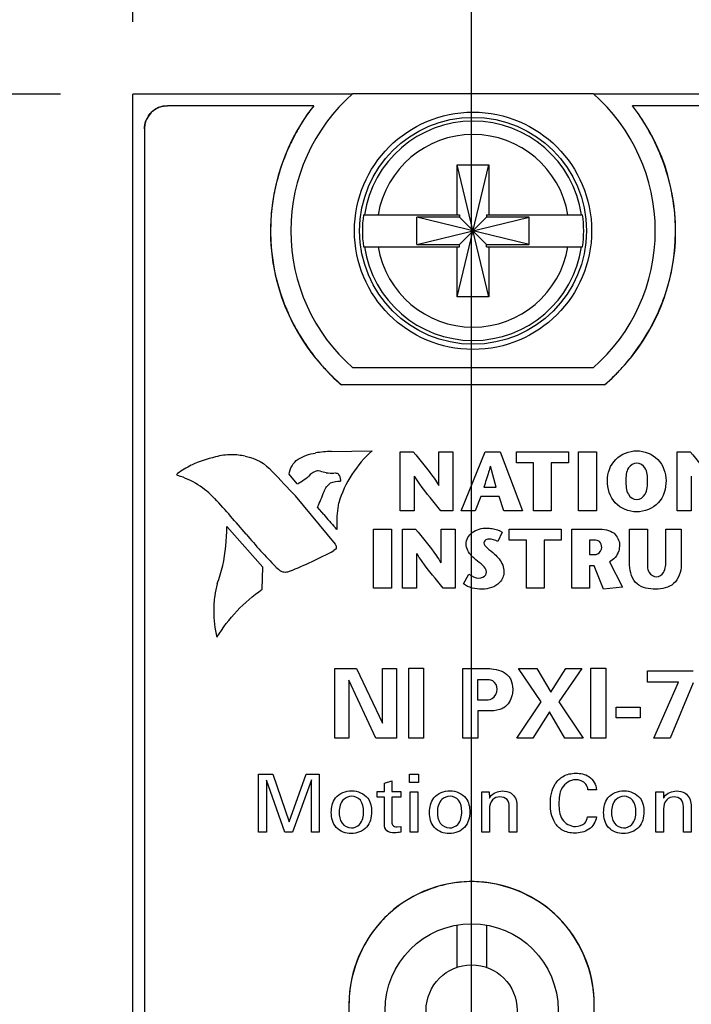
# Model space of a CAD drawing. Header units: inches. Extents: x 0.2 to 16.8, y 0.1 to 10.8.
# Tile 5 of 21: x 1.768 to 2.349, y 7.712 to 8.563. Entities that reach past the tile are written whole.
import ezdxf

# ---------------------------------------------------------------- set-up
doc = ezdxf.new("R2010")
doc.units = ezdxf.units.IN
doc.header["$LTSCALE"] = 0.935
doc.header["$MEASUREMENT"] = 0
doc.layers.get('0').update_dxf_attribs({"linetype": 'CONTINUOUS'})
doc.layers.add('DIMENSIONS', color=7, linetype='CONTINUOUS')
doc.styles.get("Standard").update_dxf_attribs({"font": 'txt', "width": 0.8})
doc.dimstyles.new('DIMSTYLE_1', dxfattribs={"dimtxt": 0.125, "dimasz": 0.18, "dimexe": 0.125, "dimexo": 0.0625, "dimgap": 0.0625, "dimtad": 0, "dimtih": 1, "dimtoh": 1, "dimzin": 4, "dimdsep": 46, "dimtxsty": 'STANDARD', "dimblk": '_FILLED', "dimblk1": '_FILLED', "dimblk2": '_FILLED', "dimcen": 0.09, "dimadec": 0, "dimazin": 0, "dimtp": 0.005, "dimtm": 0.005, "dimtfac": 1, "dimtofl": 0, "dimtmove": 0, "dimatfit": 3, "dimldrblk": '_FILLED', "dimfxl": 1, "dimtolj": 1, "dimtzin": 4, "dimarcsym": 0})

# ---------------------------------------------------------------- blocks, each defined once
blk = doc.blocks.new('_FILLED')
at = {"color": 0, "linetype": 'BYBLOCK'}
blk.add_solid([(0, 0), (-1, 0.1736), (-1, -0.1736)], dxfattribs=at)
blk = doc.blocks.new('*D2')
at = {"layer": 'DIMENSIONS', "color": 2, "linetype": 'CONTINUOUS'}
for p, q in [((1.80369, 8.49847), (0.98434, 8.49847)), ((1.10934, 8.49847), (1.10934, 7.85664)), ((1.10934, 6.96481), (1.10934, 7.60664)), ((2.06893, 6.96481), (0.98434, 6.96481))]:
    blk.add_line(p, q, dxfattribs=at)
at = {"layer": 'DIMENSIONS', "color": 2, "linetype": 'CONTINUOUS', "xscale": 0.18, "yscale": 0.18, "zscale": 0.18}
for p, rotation in [((1.10934, 8.49847), 90), ((1.10934, 6.96481), 270)]:
    blk.add_blockref('_FILLED', p, dxfattribs=dict(at, rotation=rotation))
at = {"layer": 'DIMENSIONS', "color": 2, "linetype": 'CONTINUOUS', "insert": (1.10934, 7.79414), "char_height": 0.125, "width": 0.925, "attachment_point": 2, "line_spacing_factor": 0.9}
blk.add_mtext('1.53{\\Ftxt.shx;\\W1.000000;\\H0.125000; }[39]', dxfattribs=at)
blk = doc.blocks.new('*D3')
at = {"layer": 'DIMENSIONS', "color": 2, "linetype": 'CONTINUOUS'}
for p, q in [((1.86619, 8.56097), (1.86619, 9.37397)), ((2.15899, 7.76944), (2.15899, 9.37397)), ((1.86619, 9.24897), (1.50469, 9.24897)), ((2.15899, 9.24897), (2.51899, 9.24897))]:
    blk.add_line(p, q, dxfattribs=at)
at = {"layer": 'DIMENSIONS', "color": 2, "linetype": 'CONTINUOUS', "xscale": 0.18, "yscale": 0.18, "zscale": 0.18}
blk.add_blockref('_FILLED', (1.86619, 9.24897), dxfattribs=at)
at = {"layer": 'DIMENSIONS', "color": 2, "linetype": 'CONTINUOUS', "xscale": 0.18, "yscale": 0.18, "zscale": 0.18, "rotation": 180}
blk.add_blockref('_FILLED', (2.15899, 9.24897), dxfattribs=at)
at = {"layer": 'DIMENSIONS', "color": 2, "linetype": 'CONTINUOUS', "insert": (1.44219, 9.31147), "char_height": 0.125, "width": 0.925, "attachment_point": 3, "line_spacing_factor": 0.9}
blk.add_mtext('.29{\\Ftxt.shx;\\W1.000000;\\H0.125000; }[7.4]', dxfattribs=at)
blk = doc.blocks.new('*D4')
at = {"layer": 'DIMENSIONS', "color": 2, "linetype": 'CONTINUOUS'}
for p, q in [((2.15899, 7.58833), (2.15899, 10.12397)), ((2.65419, 8.56097), (2.65419, 10.12397)), ((2.15899, 9.99897), (1.79899, 9.99897)), ((2.65419, 9.99897), (3.01336, 9.99897))]:
    blk.add_line(p, q, dxfattribs=at)
at = {"layer": 'DIMENSIONS', "color": 2, "linetype": 'CONTINUOUS', "xscale": 0.18, "yscale": 0.18, "zscale": 0.18}
blk.add_blockref('_FILLED', (2.15899, 9.99897), dxfattribs=at)
at = {"layer": 'DIMENSIONS', "color": 2, "linetype": 'CONTINUOUS', "xscale": 0.18, "yscale": 0.18, "zscale": 0.18, "rotation": 180}
blk.add_blockref('_FILLED', (2.65419, 9.99897), dxfattribs=at)
at = {"layer": 'DIMENSIONS', "color": 2, "linetype": 'CONTINUOUS', "insert": (3.07586, 10.06147), "char_height": 0.125, "width": 1.025, "attachment_point": 1, "line_spacing_factor": 0.9}
blk.add_mtext('.50{\\Ftxt.shx;\\W1.000000;\\H0.125000; }[12.6]', dxfattribs=at)

msp = doc.modelspace()

# ---------------------------------------------------------------- linework, layer by layer
at = {"color": 7, "linetype": 'CONTINUOUS'}
for p, q in [((1.86619, 3.36076), (1.86619, 8.49847)), ((2.0559, 8.49847), (1.86619, 8.49847)), ((2.05644, 8.49897), (2.26394, 8.49897)), ((2.65419, 8.49847), (2.26449, 8.49847)), ((2.02249, 8.48847), (1.89619, 8.48847)), ((2.62419, 8.48847), (2.29789, 8.48847)), ((1.87619, 8.46847), (1.87619, 4.39847)), ((2.14641, 8.32338), (2.17397, 8.43755)), ((2.14641, 8.39425), (2.14641, 8.43755)), ((2.17397, 8.32338), (2.14641, 8.43755)), ((2.14641, 8.43755), (2.17397, 8.43755)), ((2.17397, 8.43755), (2.17397, 8.39425)), ((2.06554, 8.39425), (2.14848, 8.39425)), ((2.11167, 8.36875), (2.11167, 8.39218)), ((2.11167, 8.36875), (2.20872, 8.39218)), ((2.14848, 8.39218), (2.11167, 8.39218)), ((2.20872, 8.36875), (2.11167, 8.39218)), ((2.14848, 8.39425), (2.14848, 8.39218)), ((2.14848, 8.36875), (2.1719, 8.39218)), ((2.1719, 8.36875), (2.14848, 8.39218)), ((2.1719, 8.39425), (2.1719, 8.39218)), ((2.1719, 8.39425), (2.25484, 8.39425)), ((2.20872, 8.39218), (2.1719, 8.39218)), ((2.20872, 8.36875), (2.20872, 8.39218)), ((2.06554, 8.36669), (2.14848, 8.36669)), ((2.11167, 8.36875), (2.14848, 8.36875)), ((2.14641, 8.32338), (2.14641, 8.36669)), ((2.14848, 8.36669), (2.14848, 8.36875)), ((2.1719, 8.36669), (2.1719, 8.36875)), ((2.1719, 8.36875), (2.20872, 8.36875)), ((2.1719, 8.36669), (2.25484, 8.36669)), ((2.17397, 8.36669), (2.17397, 8.32338)), ((2.17397, 8.32338), (2.14641, 8.32338)), ((2.26394, 8.26197), (2.05644, 8.26197)), ((2.27393, 8.24747), (2.04646, 8.24747)), ((2.14619, 7.78064), (2.14619, 7.74417)), ((2.17178, 7.78064), (2.17178, 7.74417)), ((2.05299, 7.71225), (2.05299, 6.22825)), ((2.26499, 6.22825), (2.26499, 7.71225))]:
    msp.add_line(p, q, dxfattribs=at)
at = {"color": 40, "linetype": 'CONTINUOUS'}
for p, q in [((2.29787, 8.48847), (2.29789, 8.48847)), ((2.04644, 8.24747), (2.04646, 8.24747)), ((2.03793, 8.18983), (2.07304, 8.19043)), ((2.09734, 8.13862), (2.09734, 8.18966)), ((2.09734, 8.18966), (2.1085, 8.18966)), ((2.13068, 8.16043), (2.13068, 8.18966)), ((2.13068, 8.18966), (2.14278, 8.18966)), ((2.14278, 8.18966), (2.14278, 8.13862)), ((2.14997, 8.13863), (2.17076, 8.18967)), ((2.17076, 8.18967), (2.18367, 8.18967)), ((2.18367, 8.18967), (2.20306, 8.13863)), ((2.19772, 8.18011), (2.19772, 8.18966)), ((2.19772, 8.18966), (2.24256, 8.18966)), ((2.24256, 8.18966), (2.24256, 8.18011)), ((2.2514, 8.13862), (2.2514, 8.18966)), ((2.2514, 8.18966), (2.26678, 8.18966)), ((2.26678, 8.18966), (2.26678, 8.13862)), ((2.33666, 8.13862), (2.33666, 8.18966)), ((2.33666, 8.18966), (2.34781, 8.18966)), ((2.18025, 8.1589), (2.17528, 8.17713)), ((2.21245, 8.18011), (2.19772, 8.18011)), ((2.21245, 8.13862), (2.21245, 8.18011)), ((2.22783, 8.18011), (2.22783, 8.13862)), ((2.24256, 8.18011), (2.22783, 8.18011)), ((2.00834, 8.16184), (2.00123, 8.17013)), ((2.02821, 8.17274), (2.02624, 8.17303)), ((2.10945, 8.16852), (2.10945, 8.13862)), ((2.34876, 8.16852), (2.34876, 8.13862)), ((2.04581, 8.16426), (2.04586, 8.16494)), ((2.16953, 8.1589), (2.18025, 8.1589)), ((2.0066, 8.1514), (2.04111, 8.10965)), ((2.16689, 8.15081), (2.16201, 8.13863)), ((2.18272, 8.15081), (2.16689, 8.15081)), ((2.18673, 8.13863), (2.18272, 8.15081)), ((2.03115, 8.13553), (2.0257, 8.1418)), ((2.10945, 8.13862), (2.09734, 8.13862)), ((2.14278, 8.13862), (2.1325, 8.13862)), ((2.16201, 8.13863), (2.14997, 8.13863)), ((2.20306, 8.13863), (2.18673, 8.13863)), ((2.22783, 8.13862), (2.21245, 8.13862)), ((2.26678, 8.13862), (2.2514, 8.13862)), ((2.34876, 8.13862), (2.33666, 8.13862)), ((1.97845, 8.08982), (1.94752, 8.12497)), ((2.04255, 8.12254), (2.04119, 8.12395)), ((2.04234, 8.12703), (2.04244, 8.12253)), ((2.07431, 8.07178), (2.07431, 8.12282)), ((2.07431, 8.12282), (2.08969, 8.12282)), ((2.08969, 8.12282), (2.08969, 8.07178)), ((2.09932, 8.07178), (2.09932, 8.12282)), ((2.09932, 8.12282), (2.11047, 8.12282)), ((2.13266, 8.09359), (2.13266, 8.12282)), ((2.13266, 8.12282), (2.14476, 8.12282)), ((2.14476, 8.12282), (2.14476, 8.07178)), ((2.18548, 8.12021), (2.18155, 8.11219)), ((2.19153, 8.11327), (2.19153, 8.12282)), ((2.19153, 8.12282), (2.23637, 8.12282)), ((2.23637, 8.12282), (2.23637, 8.11327)), ((2.24552, 8.07178), (2.24552, 8.12282)), ((2.24552, 8.12282), (2.26827, 8.12282)), ((2.29556, 8.09155), (2.29556, 8.12275)), ((2.29556, 8.12275), (2.31094, 8.12275)), ((2.31094, 8.12275), (2.31094, 8.09606)), ((2.32684, 8.09628), (2.32684, 8.12275)), ((2.32684, 8.12275), (2.34011, 8.12275)), ((2.34011, 8.12275), (2.34011, 8.09191)), ((2.04113, 8.10965), (2.04198, 8.10815)), ((2.04192, 8.10739), (2.04179, 8.10575)), ((2.04189, 8.10822), (2.04192, 8.10739)), ((2.20626, 8.11327), (2.19153, 8.11327)), ((2.20626, 8.07178), (2.20626, 8.11327)), ((2.22164, 8.11327), (2.22164, 8.07178)), ((2.23637, 8.11327), (2.22164, 8.11327)), ((2.2609, 8.11327), (2.2609, 8.10073)), ((2.26499, 8.11327), (2.2609, 8.11327)), ((2.04184, 8.10573), (2.03986, 8.10425)), ((2.11142, 8.10168), (2.11142, 8.07178)), ((2.2609, 8.10073), (2.26526, 8.10073)), ((1.97807, 8.07082), (1.97845, 8.08982)), ((2.2609, 8.0911), (2.2609, 8.07178)), ((2.26491, 8.0911), (2.2609, 8.0911)), ((2.27299, 8.07091), (2.26491, 8.0911)), ((2.27817, 8.09446), (2.28949, 8.07258)), ((2.15187, 8.07551), (2.15653, 8.08397)), ((2.28949, 8.07258), (2.27299, 8.07091)), ((2.08969, 8.07178), (2.07431, 8.07178)), ((2.11142, 8.07178), (2.09932, 8.07178)), ((2.14476, 8.07178), (2.13448, 8.07178)), ((2.22164, 8.07178), (2.20626, 8.07178)), ((2.2609, 8.07178), (2.24552, 8.07178)), ((2.04076, 7.94227), (2.04076, 8.00249)), ((2.04076, 8.00249), (2.05942, 8.00249)), ((2.05942, 8.00249), (2.08199, 7.9551)), ((2.08199, 7.9551), (2.08199, 8.00249)), ((2.08199, 8.00249), (2.09398, 8.00249)), ((2.09398, 8.00249), (2.09398, 7.94227)), ((2.1046, 7.94227), (2.1046, 8.00266)), ((2.1046, 8.00266), (2.11751, 8.00266)), ((2.11751, 8.00266), (2.11751, 7.94227)), ((2.15135, 7.94227), (2.15135, 8.00232)), ((2.15135, 8.00232), (2.16992, 8.00232)), ((2.21909, 7.97342), (2.19935, 8.00249)), ((2.19935, 8.00249), (2.21526, 8.00249)), ((2.21526, 8.00249), (2.22742, 7.982)), ((2.22742, 7.982), (2.24041, 8.00249)), ((2.25423, 8.00249), (2.23441, 7.97351)), ((2.24041, 8.00249), (2.25423, 8.00249)), ((2.26201, 7.94227), (2.26201, 8.00266)), ((2.26201, 8.00266), (2.27492, 8.00266)), ((2.27492, 8.00266), (2.27492, 7.94227)), ((2.31101, 7.99066), (2.31101, 8.00033)), ((2.31101, 8.00033), (2.35041, 8.00033)), ((2.05292, 7.99225), (2.05292, 7.94227)), ((2.07624, 7.94227), (2.05292, 7.99225)), ((2.16409, 7.99258), (2.16409, 7.97526)), ((2.17059, 7.99258), (2.16409, 7.99258)), ((2.33775, 7.99066), (2.31101, 7.99066)), ((2.31651, 7.94227), (2.33775, 7.99066)), ((2.35041, 7.99), (2.33042, 7.94227)), ((2.16409, 7.97526), (2.16925, 7.97526)), ((2.19793, 7.94227), (2.21909, 7.97342)), ((2.23441, 7.97351), (2.2554, 7.94227)), ((2.16442, 7.96568), (2.16442, 7.94227)), ((2.17317, 7.96568), (2.16442, 7.96568)), ((2.22617, 7.96493), (2.21176, 7.94227)), ((2.23958, 7.94227), (2.22617, 7.96493)), ((2.28385, 7.9596), (2.28385, 7.96901)), ((2.28385, 7.96901), (2.3045, 7.96901)), ((2.3045, 7.96901), (2.3045, 7.9596)), ((2.3045, 7.9596), (2.28385, 7.9596)), ((2.05292, 7.94227), (2.04076, 7.94227)), ((2.09398, 7.94227), (2.07624, 7.94227)), ((2.11751, 7.94227), (2.1046, 7.94227)), ((2.16442, 7.94227), (2.15135, 7.94227)), ((2.21176, 7.94227), (2.19793, 7.94227)), ((2.2554, 7.94227), (2.23958, 7.94227)), ((2.27492, 7.94227), (2.26201, 7.94227)), ((2.33042, 7.94227), (2.31651, 7.94227)), ((1.97487, 7.86093), (1.97487, 7.91112)), ((1.97487, 7.91112), (1.98717, 7.91112)), ((1.98717, 7.91112), (2.00135, 7.86976)), ((2.00135, 7.86976), (2.01588, 7.91112)), ((2.01588, 7.91112), (2.02735, 7.91112)), ((2.02735, 7.91112), (2.02735, 7.86093)), ((2.10521, 7.90382), (2.10521, 7.91098)), ((2.10521, 7.91098), (2.11307, 7.91098)), ((2.11307, 7.91098), (2.11307, 7.90382)), ((1.98161, 7.90584), (1.98161, 7.86093)), ((1.99746, 7.86093), (1.98161, 7.90584)), ((2.02054, 7.90612), (2.00406, 7.86093)), ((2.02054, 7.86093), (2.02054, 7.90612)), ((2.08355, 7.90327), (2.09001, 7.90535)), ((2.08355, 7.89597), (2.08355, 7.90327)), ((2.09001, 7.90535), (2.09001, 7.89597)), ((2.11307, 7.90382), (2.10521, 7.90382)), ((2.07736, 7.89117), (2.07736, 7.89597)), ((2.07736, 7.89597), (2.08355, 7.89597)), ((2.09001, 7.89597), (2.0978, 7.89597)), ((2.0978, 7.89597), (2.0978, 7.89117)), ((2.10591, 7.86093), (2.10591, 7.89583)), ((2.10591, 7.89583), (2.11244, 7.89583)), ((2.11244, 7.89583), (2.11244, 7.86093)), ((2.16778, 7.8918), (2.16771, 7.89583)), ((2.16771, 7.89583), (2.17425, 7.89583)), ((2.17425, 7.89583), (2.17432, 7.8902)), ((2.26698, 7.89757), (2.25955, 7.89757)), ((2.31827, 7.8918), (2.3182, 7.89583)), ((2.3182, 7.89583), (2.32473, 7.89583)), ((2.32473, 7.89583), (2.3248, 7.8902)), ((2.08355, 7.89117), (2.07736, 7.89117)), ((2.08355, 7.86789), (2.08355, 7.89117)), ((2.09001, 7.89117), (2.09001, 7.87025)), ((2.0978, 7.89117), (2.09001, 7.89117)), ((2.16778, 7.86093), (2.16778, 7.8918)), ((2.31827, 7.86093), (2.31827, 7.8918)), ((2.17432, 7.88102), (2.17432, 7.86093)), ((2.19148, 7.86093), (2.19148, 7.88311)), ((2.19816, 7.88464), (2.19816, 7.86093)), ((2.3248, 7.88102), (2.3248, 7.86093)), ((2.34197, 7.86093), (2.34197, 7.88311)), ((2.34864, 7.88464), (2.34864, 7.86093)), ((2.2592, 7.87414), (2.26684, 7.87414)), ((1.98161, 7.86093), (1.97487, 7.86093)), ((2.00406, 7.86093), (1.99746, 7.86093)), ((2.02735, 7.86093), (2.02054, 7.86093)), ((2.09467, 7.86559), (2.0978, 7.86594)), ((2.0978, 7.86594), (2.0978, 7.86087)), ((2.11244, 7.86093), (2.10591, 7.86093)), ((2.17432, 7.86093), (2.16778, 7.86093)), ((2.19816, 7.86093), (2.19148, 7.86093)), ((2.3248, 7.86093), (2.31827, 7.86093)), ((2.34864, 7.86093), (2.34197, 7.86093))]:
    msp.add_line(p, q, dxfattribs=at)
at = {"color": 7, "linetype": 'CONTINUOUS'}
for centre, radius in [((2.16019, 8.38047), 0.1025), ((2.16019, 8.38047), 0.09803), ((2.15899, 7.70694), 0.0748), ((2.15899, 7.70694), 0.03937)]:
    msp.add_circle(centre, radius, dxfattribs=at)
for centre, radius, start, end in [((2.16019, 8.38047), 0.1575, 131.20295, 228.79705), ((2.16019, 8.38047), 0.1575, 311.20295, 48.79705), ((1.89619, 8.46847), 0.02, 90, 180), ((2.16019, 8.38047), 0.175, 141.89221, 229.4642), ((2.16019, 8.38047), 0.175, 310.5358, 38.10779), ((2.16019, 8.38047), 0.09473, 8.36374, 171.63626), ((2.16019, 8.38047), 0.0832, 9.53359, 170.46641), ((2.16019, 8.38047), 0.09565, 171.71661, 188.28339), ((2.16019, 8.38047), 0.09565, 351.71661, 8.28339), ((2.16019, 8.38047), 0.09473, 188.36374, 351.63626), ((2.16019, 8.38047), 0.0832, 189.53359, 350.46641), ((2.15899, 7.71225), 0.106, 0, 180)]:
    msp.add_arc(centre, radius, start, end, dxfattribs=at)
at = {"color": 40, "linetype": 'CONTINUOUS'}
for centre, radius, start, end in [((1.8965, 8.4677), 0.0208, 110.14964, 120.25983), ((2.15321, 8.38601), 0.16609, 141.91084, 146.87152), ((2.17028, 8.38837), 0.16217, 37.93845, 38.11547), ((2.1678, 8.38648), 0.16529, 34.31711, 37.92764), ((1.89699, 8.46815), 0.02083, 151.20748, 158.99579), ((1.89674, 8.46829), 0.02054, 149.65098, 151.19619), ((2.1592, 8.38209), 0.17325, 147.26777, 151.20806), ((2.15663, 8.38371), 0.17022, 146.85257, 147.25761), ((2.16484, 8.38442), 0.16889, 33.34149, 34.32675), ((2.16375, 8.38371), 0.1702, 32.5825, 33.3418), ((2.16125, 8.38214), 0.17314, 29.12393, 32.57502), ((2.16281, 8.38009), 0.17738, 151.20297, 154.16393), ((2.15382, 8.37826), 0.18153, 11.39525, 29.05241), ((2.16719, 8.37808), 0.1822, 154.83912, 168.05347), ((2.16438, 8.37932), 0.17913, 154.15995, 154.81525), ((2.16559, 8.37844), 0.18056, 168.05868, 169.29275), ((2.15487, 8.37844), 0.18047, 11.02165, 11.40306), ((2.15602, 8.37866), 0.1793, 8.23518, 11.02437), ((2.16432, 8.37867), 0.17927, 169.2913, 171.59625), ((2.15891, 8.37907), 0.17637, 4.64929, 8.2382), ((2.16097, 8.37925), 0.17431, 4.39729, 4.64286), ((2.15921, 8.38208), 0.17637, 340.3966, 344.00562), ((2.16119, 8.38149), 0.17431, 344.01212, 344.24344), ((2.16389, 8.38304), 0.17927, 199.76023, 202.06255), ((2.15646, 8.38305), 0.17929, 337.64578, 340.39976), ((2.16508, 8.38352), 0.18056, 202.06111, 203.29873), ((2.16658, 8.38418), 0.18219, 203.30384, 216.51705), ((2.15439, 8.38388), 0.18152, 319.63438, 337.21181), ((2.15537, 8.38349), 0.18047, 337.20381, 337.64841), ((2.16406, 8.38241), 0.17912, 216.54102, 217.17458), ((2.16267, 8.38134), 0.17736, 217.17053, 220.1552), ((2.15952, 8.37866), 0.17323, 220.15021, 224.08451), ((2.16091, 8.37861), 0.17314, 316.05021, 319.5639), ((2.15732, 8.37657), 0.17019, 224.09464, 224.51222), ((2.15648, 8.37574), 0.16901, 224.51135, 225.67392), ((2.15379, 8.37294), 0.16513, 225.6635, 229.45118), ((2.16604, 8.37356), 0.16594, 310.55033, 315.34284), ((2.16306, 8.37657), 0.17018, 315.32533, 316.0424), ((1.9604, 8.08371), 0.10392, 102.67522, 114.81089), ((1.9515, 8.13319), 0.05381, 89.99548, 105.07388), ((1.95149, 8.13287), 0.05413, 77.30287, 89.98441), ((2.04305, 8.0654), 0.12464, 92.37574, 98.83223), ((1.97222, 8.07291), 0.11891, 117.83276, 124.60757), ((0.06744, 6.33061), 2.66006, 43.19631, 43.82349), ((2.04106, 8.24683), 0.0758, 264.10177, 269.15692), ((1.3344, 7.59116), 0.82124, 39.93923, 42.79739), ((1.90858, 8.20013), 0.13084, 333.52359, 339.89677), ((2.14227, 8.12697), 0.09993, 169.343, 179.96035), ((2.20055, 8.27275), 0.21803, 219.02945, 223.03701), ((1.75111, 8.12827), 0.19644, 349.1252, 359.03888), ((2.39352, 8.47957), 0.56109, 220.06772, 223.96285), ((1.85697, 8.44475), 0.38653, 291.98879, 298.24003), ((1.8161, 8.12222), 0.13149, 339.14772, 346.37062), ((2.0137, 8.11585), 0.0353, 227.05459, 236.85042), ((2.06491, 8.04392), 0.12975, 165.97388, 170.57468), ((2.03305, 8.05231), 0.09699, 172.39042, 179.99624), ((2.03319, 8.05238), 0.09713, 180.03709, 193.74281), ((2.15943, 7.7141), 0.10417, 95.56794, 99.39308), ((2.15922, 7.71605), 0.10221, 94.96907, 95.55795), ((2.15902, 7.7187), 0.09955, 90.02097, 94.98865), ((2.15895, 7.71878), 0.09947, 85.01107, 89.97901), ((2.15875, 7.71612), 0.10213, 84.43545, 85.03066), ((2.15855, 7.71418), 0.10409, 80.61162, 84.42551), ((2.15428, 7.71695), 0.09936, 129.95649, 140.04843), ((2.15615, 7.7148), 0.1022, 129.4915, 129.98968), ((2.15724, 7.71346), 0.10393, 125.46324, 129.48177), ((2.16073, 7.71349), 0.1039, 50.66526, 54.31427), ((2.16181, 7.71484), 0.10217, 49.79249, 50.6576), ((2.16323, 7.71648), 0.09999, 45.15677, 49.80616), ((2.16457, 7.71786), 0.09807, 44.8186, 45.14217), ((2.1632, 7.71653), 0.09998, 40.22544, 44.80445), ((2.15777, 7.71399), 0.10393, 140.50658, 144.5477), ((2.15642, 7.71507), 0.1022, 140.01513, 140.49673), ((2.16154, 7.7151), 0.10218, 39.26039, 40.23856), ((2.16024, 7.71405), 0.10384, 35.89553, 39.25409), ((2.15712, 7.7118), 0.10417, 170.55186, 174.48428), ((2.16074, 7.71179), 0.10425, 6.33943, 8.70585), ((2.15265, 7.7122), 0.09967, 174.75742, 179.9769), ((2.15527, 7.712), 0.1023, 174.49506, 174.77914), ((2.16208, 7.71194), 0.1029, 5.61329, 6.33595), ((2.16281, 7.71201), 0.10216, 4.72114, 5.61351), ((2.16457, 7.71215), 0.1004, 1.90622, 4.72684), ((2.16669, 7.71223), 0.09827, 0.44368, 1.9015), ((2.16766, 7.71224), 0.09731, 0.00017, 0.44201)]:
    msp.add_arc(centre, radius, start, end, dxfattribs=at)
for points, knots in [([(1.87901, 8.47866), (1.87985, 8.4801), (1.88189, 8.48278), (1.88457, 8.48482), (1.88602, 8.48567)], [0, 0, 0, 0, 0.498625, 1, 1, 1, 1]), ([(1.98698, 8.40487), (1.98494, 8.39106), (1.9841, 8.36296), (1.99046, 8.33557), (1.99517, 8.32243)], [0, 0, 0, 0, 0.499931, 1, 1, 1, 1]), ([(2.32895, 8.33416), (2.33162, 8.34364), (2.33536, 8.36305), (2.33552, 8.3828), (2.33476, 8.39262)], [0, 0, 0, 0, 0.50018, 1, 1, 1, 1]), ([(2.1085, 8.18966), (2.11467, 8.1821), (2.12252, 8.17275), (2.12938, 8.1626), (2.13052, 8.16043)], [0, 0, 0, 0, 0.799064, 1, 1, 1, 1]), ([(2.27628, 8.16463), (2.27628, 8.17117), (2.28128, 8.18501), (2.2951, 8.19044), (2.30167, 8.19044)], [0, 0, 0, 0, 0.499125, 1, 1, 1, 1]), ([(2.30167, 8.19044), (2.30823, 8.19044), (2.32203, 8.185), (2.32703, 8.17117), (2.32703, 8.16463)], [0, 0, 0, 0, 0.50062, 1, 1, 1, 1]), ([(2.34781, 8.18966), (2.35398, 8.1821), (2.36183, 8.17275), (2.3687, 8.1626), (2.36984, 8.16043)], [0, 0, 0, 0, 0.799104, 1, 1, 1, 1]), ([(2.17514, 8.17713), (2.17468, 8.17543), (2.17294, 8.16932), (2.1709, 8.16329), (2.16953, 8.1589)], [0, 0, 0, 0, 0.276542, 1, 1, 1, 1]), ([(2.30167, 8.1798), (2.29891, 8.1798), (2.2924, 8.17544), (2.29234, 8.16836), (2.29234, 8.16463)], [0, 0, 0, 0, 0.424871, 1, 1, 1, 1]), ([(2.311, 8.16463), (2.311, 8.16836), (2.31092, 8.17543), (2.30442, 8.1798), (2.30167, 8.1798)], [0, 0, 0, 0, 0.575409, 1, 1, 1, 1]), ([(2.1325, 8.13862), (2.12626, 8.14618), (2.11808, 8.15573), (2.11099, 8.16612), (2.1096, 8.16852)], [0, 0, 0, 0, 0.779691, 1, 1, 1, 1]), ([(2.30167, 8.13765), (2.29495, 8.13765), (2.28046, 8.14322), (2.27628, 8.15783), (2.27628, 8.16463)], [0, 0, 0, 0, 0.497027, 1, 1, 1, 1]), ([(2.29234, 8.16463), (2.29234, 8.16064), (2.29211, 8.15325), (2.29882, 8.14829), (2.30167, 8.14829)], [0, 0, 0, 0, 0.583004, 1, 1, 1, 1]), ([(2.30167, 8.14829), (2.30452, 8.14829), (2.31121, 8.15326), (2.311, 8.16064), (2.311, 8.16463)], [0, 0, 0, 0, 0.416737, 1, 1, 1, 1]), ([(2.32703, 8.16463), (2.32703, 8.15783), (2.32286, 8.14323), (2.30837, 8.13765), (2.30167, 8.13765)], [0, 0, 0, 0, 0.503224, 1, 1, 1, 1]), ([(2.15427, 8.10993), (2.15427, 8.11368), (2.15917, 8.12181), (2.16776, 8.12364), (2.17213, 8.12364)], [0, 0, 0, 0, 0.461989, 1, 1, 1, 1]), ([(2.17213, 8.12364), (2.17366, 8.12364), (2.17827, 8.12322), (2.18285, 8.12184), (2.18548, 8.12021)], [0, 0, 0, 0, 0.330822, 1, 1, 1, 1]), ([(2.11047, 8.12282), (2.11664, 8.11526), (2.1245, 8.10591), (2.13136, 8.09576), (2.1325, 8.09359)], [0, 0, 0, 0, 0.799099, 1, 1, 1, 1]), ([(2.26827, 8.12282), (2.27302, 8.12282), (2.28246, 8.12178), (2.28677, 8.11287), (2.28677, 8.10919)], [0, 0, 0, 0, 0.563482, 1, 1, 1, 1]), ([(2.16272, 8.09629), (2.16151, 8.09735), (2.15734, 8.10073), (2.15427, 8.1061), (2.15427, 8.10993)], [0, 0, 0, 0, 0.294468, 1, 1, 1, 1]), ([(2.17403, 8.11409), (2.17337, 8.11409), (2.17145, 8.114), (2.1695, 8.11224), (2.1695, 8.11095)], [0, 0, 0, 0, 0.339712, 1, 1, 1, 1]), ([(2.1695, 8.11095), (2.1695, 8.10927), (2.17331, 8.10564), (2.17669, 8.10311), (2.17878, 8.10118)], [0, 0, 0, 0, 0.372017, 1, 1, 1, 1]), ([(2.27139, 8.107), (2.27139, 8.1088), (2.27028, 8.11267), (2.26653, 8.11327), (2.26499, 8.11327)], [0, 0, 0, 0, 0.539574, 1, 1, 1, 1]), ([(2.26526, 8.10073), (2.26618, 8.10073), (2.26937, 8.10132), (2.27139, 8.10479), (2.27139, 8.107)], [0, 0, 0, 0, 0.292909, 1, 1, 1, 1]), ([(2.28677, 8.10919), (2.28677, 8.10742), (2.28622, 8.10151), (2.28187, 8.09628), (2.27817, 8.09446)], [0, 0, 0, 0, 0.300784, 1, 1, 1, 1]), ([(2.13448, 8.07178), (2.12824, 8.07933), (2.12006, 8.08888), (2.11297, 8.09928), (2.11158, 8.10168)], [0, 0, 0, 0, 0.779716, 1, 1, 1, 1]), ([(2.17878, 8.10118), (2.1802, 8.09985), (2.18444, 8.09579), (2.18695, 8.08981), (2.18695, 8.08587)], [0, 0, 0, 0, 0.330622, 1, 1, 1, 1]), ([(2.31811, 8.07083), (2.3125, 8.07083), (2.2996, 8.07284), (2.29556, 8.08578), (2.29556, 8.09155)], [0, 0, 0, 0, 0.493225, 1, 1, 1, 1]), ([(2.31094, 8.09606), (2.31094, 8.09245), (2.31013, 8.08569), (2.31633, 8.08148), (2.31881, 8.08148)], [0, 0, 0, 0, 0.593157, 1, 1, 1, 1]), ([(2.34011, 8.09191), (2.34011, 8.08606), (2.33589, 8.07351), (2.32348, 8.07083), (2.31811, 8.07083)], [0, 0, 0, 0, 0.521333, 1, 1, 1, 1]), ([(2.31881, 8.08148), (2.32115, 8.08148), (2.32697, 8.08597), (2.32684, 8.09254), (2.32684, 8.09628)], [0, 0, 0, 0, 0.384913, 1, 1, 1, 1]), ([(2.16527, 8.0804), (2.16744, 8.0804), (2.17108, 8.08175), (2.1717, 8.08489), (2.1717, 8.08572)], [0, 0, 0, 0, 0.723377, 1, 1, 1, 1]), ([(2.18695, 8.08587), (2.18695, 8.08255), (2.18307, 8.0736), (2.17335, 8.07085), (2.1679, 8.07085)], [0, 0, 0, 0, 0.378439, 1, 1, 1, 1]), ([(2.16992, 8.00232), (2.17199, 8.00232), (2.17929, 8.00235), (2.18741, 7.99985), (2.19082, 7.99574)], [0, 0, 0, 0, 0.279729, 1, 1, 1, 1]), ([(2.18116, 7.98442), (2.18116, 7.98713), (2.1783, 7.99277), (2.17283, 7.99258), (2.17059, 7.99258)], [0, 0, 0, 0, 0.547185, 1, 1, 1, 1]), ([(2.19082, 7.99574), (2.19157, 7.99484), (2.19378, 7.99147), (2.19449, 7.98733), (2.19449, 7.9845)], [0, 0, 0, 0, 0.292272, 1, 1, 1, 1]), ([(2.16925, 7.97526), (2.17179, 7.97526), (2.17794, 7.97502), (2.18116, 7.98137), (2.18116, 7.98442)], [0, 0, 0, 0, 0.454098, 1, 1, 1, 1]), ([(2.19449, 7.9845), (2.19449, 7.98282), (2.19394, 7.97681), (2.19049, 7.97088), (2.18683, 7.96851)], [0, 0, 0, 0, 0.278202, 1, 1, 1, 1]), ([(2.18683, 7.96851), (2.18573, 7.96781), (2.18137, 7.96589), (2.17656, 7.96568), (2.17317, 7.96568)], [0, 0, 0, 0, 0.277541, 1, 1, 1, 1]), ([(2.22701, 7.88547), (2.22701, 7.89136), (2.2287, 7.90089), (2.23802, 7.91043), (2.24522, 7.91182), (2.24898, 7.91182)], [0, 0, 0, 0, 0.46066, 0.705822, 1, 1, 1, 1]), ([(2.24898, 7.91182), (2.25287, 7.91182), (2.26171, 7.91045), (2.26664, 7.90196), (2.26698, 7.89757)], [0, 0, 0, 0, 0.469082, 1, 1, 1, 1]), ([(2.2487, 7.90626), (2.24413, 7.90626), (2.23479, 7.89986), (2.23445, 7.89012), (2.23445, 7.88554)], [0, 0, 0, 0, 0.499774, 1, 1, 1, 1]), ([(2.25955, 7.89757), (2.25926, 7.89933), (2.25776, 7.90447), (2.25193, 7.90626), (2.2487, 7.90626)], [0, 0, 0, 0, 0.355949, 1, 1, 1, 1]), ([(2.03771, 7.87797), (2.03771, 7.88235), (2.03977, 7.89272), (2.05034, 7.89673), (2.05543, 7.89673)], [0, 0, 0, 0, 0.462487, 1, 1, 1, 1]), ([(2.05543, 7.89673), (2.0605, 7.89673), (2.07072, 7.89252), (2.07253, 7.88256), (2.07253, 7.87845)], [0, 0, 0, 0, 0.552178, 1, 1, 1, 1]), ([(2.12257, 7.87797), (2.12257, 7.88235), (2.12463, 7.89272), (2.1352, 7.89673), (2.1403, 7.89673)], [0, 0, 0, 0, 0.46247, 1, 1, 1, 1]), ([(2.1403, 7.89673), (2.14536, 7.89673), (2.15558, 7.89252), (2.1574, 7.88256), (2.1574, 7.87845)], [0, 0, 0, 0, 0.552168, 1, 1, 1, 1]), ([(2.17432, 7.8902), (2.1746, 7.89075), (2.17675, 7.89459), (2.18175, 7.89653), (2.18551, 7.89653)], [0, 0, 0, 0, 0.14215, 1, 1, 1, 1]), ([(2.18551, 7.89653), (2.18809, 7.89653), (2.19479, 7.89535), (2.19816, 7.88838), (2.19816, 7.88464)], [0, 0, 0, 0, 0.408485, 1, 1, 1, 1]), ([(2.27305, 7.87797), (2.27305, 7.88235), (2.27512, 7.89272), (2.28568, 7.89673), (2.29078, 7.89673)], [0, 0, 0, 0, 0.46247, 1, 1, 1, 1]), ([(2.29078, 7.89673), (2.29585, 7.89673), (2.30607, 7.89252), (2.30788, 7.88256), (2.30788, 7.87845)], [0, 0, 0, 0, 0.552168, 1, 1, 1, 1]), ([(2.3248, 7.8902), (2.32509, 7.89075), (2.32723, 7.89459), (2.33223, 7.89653), (2.33599, 7.89653)], [0, 0, 0, 0, 0.14215, 1, 1, 1, 1]), ([(2.33599, 7.89653), (2.33857, 7.89653), (2.34527, 7.89535), (2.34864, 7.88838), (2.34864, 7.88464)], [0, 0, 0, 0, 0.408485, 1, 1, 1, 1]), ([(2.05543, 7.89194), (2.05293, 7.89194), (2.04621, 7.88948), (2.04452, 7.88223), (2.04452, 7.87838)], [0, 0, 0, 0, 0.394295, 1, 1, 1, 1]), ([(2.06558, 7.87866), (2.06558, 7.88209), (2.06467, 7.88897), (2.05814, 7.89194), (2.05543, 7.89194)], [0, 0, 0, 0, 0.559081, 1, 1, 1, 1]), ([(2.1403, 7.89194), (2.13779, 7.89194), (2.13107, 7.88948), (2.12938, 7.88223), (2.12938, 7.87838)], [0, 0, 0, 0, 0.394311, 1, 1, 1, 1]), ([(2.15044, 7.87866), (2.15044, 7.88209), (2.14953, 7.88896), (2.143, 7.89194), (2.1403, 7.89194)], [0, 0, 0, 0, 0.559113, 1, 1, 1, 1]), ([(2.18342, 7.89145), (2.18114, 7.89145), (2.17577, 7.88938), (2.17432, 7.8838), (2.17432, 7.88102)], [0, 0, 0, 0, 0.45075, 1, 1, 1, 1]), ([(2.24808, 7.86017), (2.24439, 7.86017), (2.23737, 7.8615), (2.22849, 7.87079), (2.22701, 7.87988), (2.22701, 7.88547)], [0, 0, 0, 0, 0.299518, 0.545488, 1, 1, 1, 1]), ([(2.23445, 7.88554), (2.23445, 7.88099), (2.23486, 7.87126), (2.24429, 7.86587), (2.24863, 7.86587)], [0, 0, 0, 0, 0.512295, 1, 1, 1, 1]), ([(2.29078, 7.89194), (2.28827, 7.89194), (2.28156, 7.88948), (2.27987, 7.88223), (2.27987, 7.87838)], [0, 0, 0, 0, 0.394311, 1, 1, 1, 1]), ([(2.30093, 7.87866), (2.30093, 7.88209), (2.30001, 7.88896), (2.29348, 7.89194), (2.29078, 7.89194)], [0, 0, 0, 0, 0.559113, 1, 1, 1, 1]), ([(2.33391, 7.89145), (2.33163, 7.89145), (2.32625, 7.88938), (2.3248, 7.8838), (2.3248, 7.88102)], [0, 0, 0, 0, 0.45075, 1, 1, 1, 1]), ([(2.05488, 7.85975), (2.05023, 7.85975), (2.04011, 7.8633), (2.03771, 7.87343), (2.03771, 7.87797)], [0, 0, 0, 0, 0.505931, 1, 1, 1, 1]), ([(2.04452, 7.87838), (2.04452, 7.87509), (2.04538, 7.86822), (2.052, 7.86462), (2.05502, 7.86462)], [0, 0, 0, 0, 0.521402, 1, 1, 1, 1]), ([(2.07253, 7.87845), (2.07253, 7.87382), (2.07, 7.8635), (2.05967, 7.85975), (2.05488, 7.85975)], [0, 0, 0, 0, 0.491183, 1, 1, 1, 1]), ([(2.05502, 7.86462), (2.05761, 7.86462), (2.06435, 7.86757), (2.06558, 7.87483), (2.06558, 7.87866)], [0, 0, 0, 0, 0.403685, 1, 1, 1, 1]), ([(2.13974, 7.85975), (2.13509, 7.85975), (2.12497, 7.8633), (2.12257, 7.87343), (2.12257, 7.87797)], [0, 0, 0, 0, 0.505931, 1, 1, 1, 1]), ([(2.12938, 7.87838), (2.12938, 7.87509), (2.13024, 7.86822), (2.13686, 7.86462), (2.13988, 7.86462)], [0, 0, 0, 0, 0.521402, 1, 1, 1, 1]), ([(2.1574, 7.87845), (2.1574, 7.87382), (2.15486, 7.8635), (2.14453, 7.85975), (2.13974, 7.85975)], [0, 0, 0, 0, 0.491165, 1, 1, 1, 1]), ([(2.13988, 7.86462), (2.14247, 7.86462), (2.14921, 7.86757), (2.15044, 7.87483), (2.15044, 7.87866)], [0, 0, 0, 0, 0.403685, 1, 1, 1, 1]), ([(2.29022, 7.85975), (2.28557, 7.85975), (2.27546, 7.8633), (2.27305, 7.87343), (2.27305, 7.87797)], [0, 0, 0, 0, 0.505931, 1, 1, 1, 1]), ([(2.27987, 7.87838), (2.27987, 7.87509), (2.28072, 7.86822), (2.28734, 7.86462), (2.29036, 7.86462)], [0, 0, 0, 0, 0.521402, 1, 1, 1, 1]), ([(2.30788, 7.87845), (2.30788, 7.87382), (2.30534, 7.8635), (2.29502, 7.85975), (2.29022, 7.85975)], [0, 0, 0, 0, 0.491165, 1, 1, 1, 1]), ([(2.29036, 7.86462), (2.29295, 7.86462), (2.29969, 7.86757), (2.30093, 7.87483), (2.30093, 7.87866)], [0, 0, 0, 0, 0.403685, 1, 1, 1, 1]), ([(2.09001, 7.87025), (2.09001, 7.86924), (2.09012, 7.86642), (2.0932, 7.86559), (2.09467, 7.86559)], [0, 0, 0, 0, 0.407962, 1, 1, 1, 1]), ([(2.26684, 7.87414), (2.26641, 7.86999), (2.26118, 7.86178), (2.2523, 7.86017), (2.24808, 7.86017)], [0, 0, 0, 0, 0.497473, 1, 1, 1, 1]), ([(2.09237, 7.86045), (2.09009, 7.86045), (2.08491, 7.86069), (2.08355, 7.8658), (2.08355, 7.86789)], [0, 0, 0, 0, 0.52272, 1, 1, 1, 1])]:
    msp.add_open_spline(points, degree=3, knots=knots, dxfattribs=at)
for points in [[(1.88934, 8.48723), (1.89155, 8.48804), (1.89389, 8.48847), (1.89618, 8.48847)], [(1.87619, 8.46847), (1.87619, 8.47087), (1.87666, 8.47331), (1.87755, 8.47562)], [(1.96339, 8.1857), (1.97217, 8.18427), (1.98086, 8.17934), (1.98661, 8.17256)], [(2.00123, 8.17013), (2.00178, 8.17517), (2.00479, 8.18031), (2.00894, 8.18322)], [(2.00904, 8.18306), (2.01347, 8.18597), (2.01873, 8.18785), (2.02399, 8.18843)], [(2.07304, 8.19043), (2.05962, 8.17871), (2.04922, 8.16254), (2.04415, 8.14547)], [(1.90431, 8.17), (1.90431, 8.17029), (1.90449, 8.17061), (1.90474, 8.17076)], [(1.90515, 8.16909), (1.90474, 8.16912), (1.90431, 8.16959), (1.90431, 8.17)], [(1.93704, 8.14905), (1.92846, 8.15822), (1.91712, 8.16533), (1.90515, 8.16909)], [(2.01946, 8.16987), (2.01643, 8.16644), (2.01255, 8.16361), (2.00837, 8.16174)], [(2.02314, 8.17223), (2.0218, 8.17167), (2.02054, 8.17088), (2.01946, 8.16991)], [(2.02624, 8.17303), (2.02517, 8.17303), (2.02407, 8.17277), (2.02312, 8.17226)], [(2.03325, 8.17149), (2.03154, 8.17169), (2.02984, 8.17211), (2.02822, 8.17271)], [(2.04387, 8.1704), (2.04278, 8.17088), (2.04155, 8.17114), (2.04035, 8.17114)], [(2.04586, 8.16494), (2.04586, 8.16685), (2.04511, 8.16887), (2.04386, 8.17032)], [(2.0314, 8.15514), (2.03229, 8.15813), (2.03439, 8.16093), (2.03701, 8.16261)], [(2.03696, 8.16266), (2.03969, 8.16375), (2.04269, 8.16433), (2.04564, 8.16433)], [(2.18155, 8.11219), (2.17934, 8.11352), (2.17661, 8.11409), (2.17403, 8.11409)], [(2.1717, 8.08572), (2.1717, 8.09034), (2.1662, 8.09325), (2.16272, 8.09629)], [(1.99802, 8.08539), (1.99678, 8.08539), (1.99552, 8.0857), (1.99442, 8.08626)], [(2.00173, 8.08632), (2.0006, 8.08573), (1.99929, 8.08539), (1.99802, 8.08539)], [(2.15653, 8.08397), (2.15902, 8.08205), (2.16212, 8.0804), (2.16527, 8.0804)], [(2.1679, 8.07085), (2.16233, 8.07085), (2.1562, 8.07202), (2.15187, 8.07551)], [(1.93879, 8.0293), (1.94871, 8.04554), (1.96236, 8.05997), (1.97802, 8.07079)], [(2.18961, 7.88909), (2.18801, 7.89061), (2.18563, 7.89145), (2.18342, 7.89145)], [(2.19148, 7.88311), (2.19148, 7.8852), (2.19108, 7.88761), (2.18961, 7.88909)], [(2.34009, 7.88909), (2.3385, 7.89061), (2.33611, 7.89145), (2.33391, 7.89145)], [(2.34197, 7.88311), (2.34197, 7.8852), (2.34157, 7.88761), (2.34009, 7.88909)], [(2.24863, 7.86587), (2.25152, 7.86587), (2.25475, 7.86678), (2.25677, 7.86886)], [(2.25677, 7.86886), (2.25808, 7.87028), (2.25886, 7.87223), (2.2592, 7.87414)], [(2.0978, 7.86087), (2.09601, 7.86055), (2.09419, 7.86045), (2.09237, 7.86045)], [(2.14243, 7.81687), (2.12631, 7.81421), (2.11047, 7.80775), (2.09694, 7.79811)], [(2.22133, 7.79788), (2.20773, 7.80765), (2.19177, 7.81419), (2.17553, 7.81687)], [(2.26378, 7.72757), (2.26121, 7.74437), (2.25451, 7.76092), (2.24436, 7.77494)], [(2.07311, 7.77427), (2.06349, 7.76077), (2.05704, 7.74498), (2.05437, 7.7289)]]:
    msp.add_open_spline(points, degree=3, dxfattribs=at)

# ---------------------------------------------------------------- dimensions: what is measured, and where the dimension line sits
at = {"layer": 'DIMENSIONS', "color": 2, "linetype": 'CONTINUOUS'}
for base, p1, p2, angle, picture, middle in [((2.15899, 9.99897), (2.65419, 8.49847), (2.15899, 7.52583), 180, '*D4', (3.58836, 9.99897)), ((1.10934, 6.96481), (1.86619, 8.49847), (2.13143, 6.96481), 270, '*D2', (1.10934, 7.73164))]:
    dim = msp.add_linear_dim(base=base, p1=p1, p2=p2, angle=angle, dimstyle='DIMSTYLE_1', dxfattribs=at)
    dim.commit()
    dim.dimension.update_dxf_attribs({"geometry": picture, "text_midpoint": middle, "dimtype": 160})
dim = msp.add_linear_dim(base=(2.15899, 9.24897), p1=(1.86619, 8.49847), p2=(2.15899, 7.70694), dimstyle='DIMSTYLE_1', dxfattribs=at)
dim.commit()
dim.dimension.update_dxf_attribs({"geometry": '*D3', "text_midpoint": (0.97969, 9.24897), "dimtype": 160})

doc.saveas('drawing.dxf')
